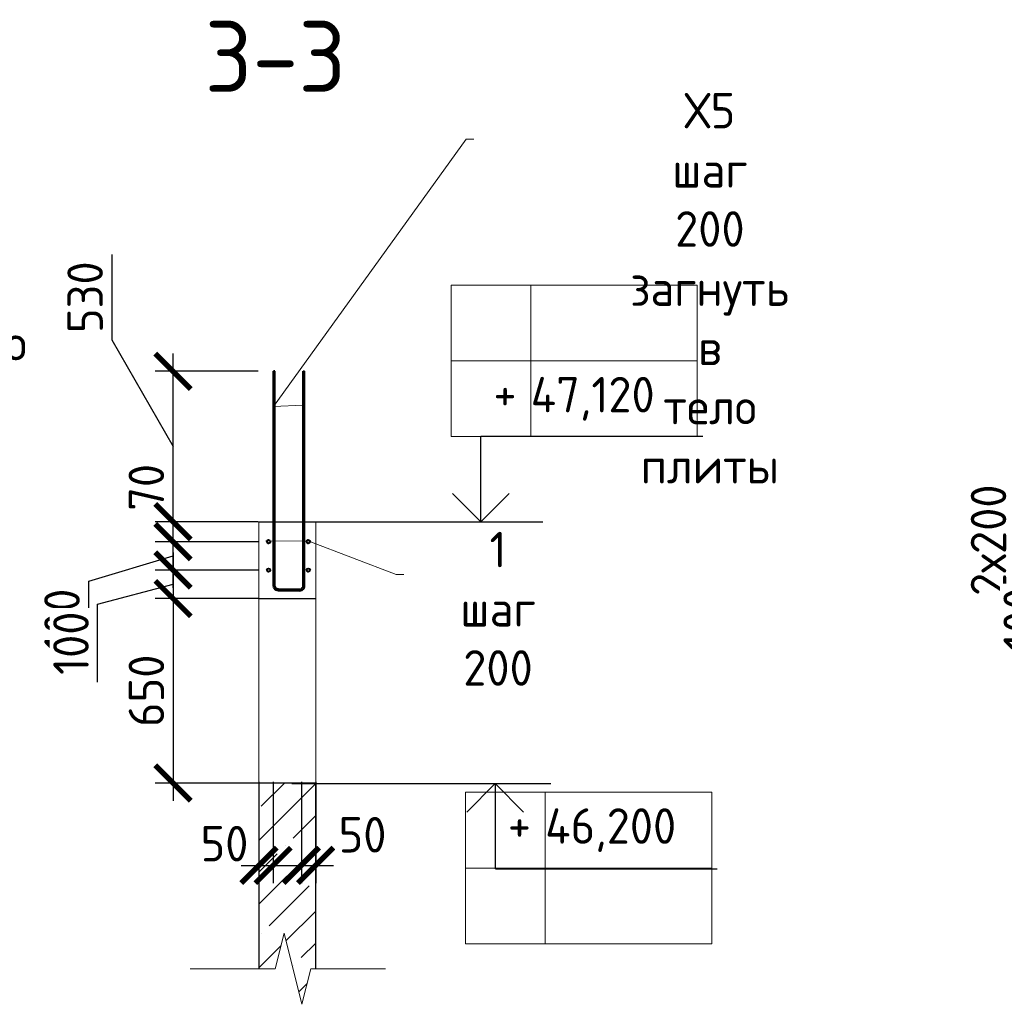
# Model space of a CAD drawing. Header units: millimetres. Extents: x 247266 to 730847, y -636031 to 10052.
# Tile 88 of 256: x 546514 to 553449, y -380131 to -373198. Entities that reach past the tile are written whole.
import ezdxf
from ezdxf import colors
from ezdxf.entities.mleader import LeaderData, LeaderLine
from ezdxf.math import Vec2, Vec3

# ---------------------------------------------------------------- set-up
doc = ezdxf.new("R2010")
doc.units = ezdxf.units.MM
for name, color, linetype, lineweight in [('AF_Stena', 7, 'Continuous', 18), ('RAZMER', 7, 'Continuous', 15), ('Арм_хомуты', 7, 'Continuous', 18), ('Армирование', 7, 'Continuous', 40), ('АС-Таблицы', 7, 'Continuous', 20), ('отметки', 7, 'Continuous', 18), ('подоснова', 7, 'Continuous', 5)]:
    doc.layers.add(name, color=color, linetype=linetype, lineweight=lineweight)
doc.layers.add('РАЗМЕРЫ', color=7, linetype='Continuous')
doc.styles.add('GOST 2.304', font='CS_Gost2304.shx')
doc.styles.add('GOST-2.304_Type-B', font='GOST_Common.ttf')
doc.styles.add('ГОСТ', font='GOST_Common.ttf')
doc.dimstyles.new('мой 25', dxfattribs={"dimscale": 100, "dimtxt": 2.5, "dimasz": 2.5, "dimexe": 1.25, "dimexo": 0.625, "dimtad": 1, "dimdec": 0, "dimlfac": 0.5, "dimtxsty": 'GOST-2.304_Type-B', "dimblk": 'ARCHTICK', "dimcen": 2.5, "dimdle": 1.25, "dimaunit": 1, "dimadec": 1, "dimazin": 2, "dimtfac": 1, "dimtdec": 0, "dimtmove": 1, "dimatfit": 3, "dimfxl": 6, "dimfxlon": 1, "dimtfill": 1, "dimlwd": -1, "dimlwe": -1, "dimarcsym": 0})

# ---------------------------------------------------------------- blocks, each defined once
blk = doc.blocks.new('_ArchTick')
at = {"color": 0, "linetype": 'ByBlock', "const_width": 0.15}
blk.add_lwpolyline([(-0.5, -0.5), (0.5, 0.5)], dxfattribs=at)
blk = doc.blocks.new('*D3480')
at = {"layer": 'DEFPOINTS', "color": 0, "ltscale": 100}
for p in [(548199.1, -378502.2), (548299, -378502.2), (548299, -379152.4)]:
    blk.add_point(p, dxfattribs=at)
at = {"layer": 'РАЗМЕРЫ', "color": 0, "linetype": 'Continuous'}
for p, q in [((548199.1, -378564.7), (548199.1, -379277.4)), ((548299, -378564.7), (548299, -379277.4)), ((548074.1, -379152.4), (548424, -379152.4))]:
    blk.add_line(p, q, dxfattribs=at)
at = {"layer": 'РАЗМЕРЫ', "color": 0, "ltscale": 100, "xscale": 250, "yscale": 250, "zscale": 250}
blk.add_blockref('_ArchTick', (548199.1, -379152.4), dxfattribs=at)
at = {"layer": 'РАЗМЕРЫ', "color": 0, "ltscale": 100, "xscale": 250, "yscale": 250, "zscale": 250, "rotation": 180}
blk.add_blockref('_ArchTick', (548299, -379152.4), dxfattribs=at)
at = {"layer": 'РАЗМЕРЫ', "color": 0, "lineweight": 0, "ltscale": 100, "insert": (547956.4, -378999.3), "char_height": 250, "attachment_point": 5, "style": 'GOST-2.304_Type-B', "bg_fill": 3, "box_fill_scale": 1.1, "bg_fill_color": 256, "bg_fill_true_color": 13158600, "bg_fill_transparency": 0}
blk.add_mtext('50', dxfattribs=at)
blk = doc.blocks.new('*D3481')
at = {"layer": 'DEFPOINTS', "color": 0, "ltscale": 100}
for p in [(548499, -378502.2), (548599.1, -378502.2), (548599.1, -379152.4)]:
    blk.add_point(p, dxfattribs=at)
at = {"layer": 'РАЗМЕРЫ', "color": 0, "linetype": 'Continuous'}
for p, q in [((548499, -378564.7), (548499, -379277.4)), ((548599.1, -378564.7), (548599.1, -379277.4)), ((548374, -379152.4), (548724.1, -379152.4))]:
    blk.add_line(p, q, dxfattribs=at)
at = {"layer": 'РАЗМЕРЫ', "color": 0, "ltscale": 100, "xscale": 250, "yscale": 250, "zscale": 250}
blk.add_blockref('_ArchTick', (548499, -379152.4), dxfattribs=at)
at = {"layer": 'РАЗМЕРЫ', "color": 0, "ltscale": 100, "xscale": 250, "yscale": 250, "zscale": 250, "rotation": 180}
blk.add_blockref('_ArchTick', (548599.1, -379152.4), dxfattribs=at)
at = {"layer": 'РАЗМЕРЫ', "color": 0, "lineweight": 0, "ltscale": 100, "insert": (548928.7, -378936.8), "char_height": 250, "attachment_point": 5, "style": 'GOST-2.304_Type-B', "bg_fill": 3, "box_fill_scale": 1.1, "bg_fill_color": 256, "bg_fill_true_color": 13158600, "bg_fill_transparency": 0}
blk.add_mtext('50', dxfattribs=at)
blk = doc.blocks.new('*D3572')
at = {"layer": 'DEFPOINTS', "color": 0, "ltscale": 100}
for p in [(547594.3, -376873.4), (548267.1, -376873.4), (548267.1, -377073.4)]:
    blk.add_point(p, dxfattribs=at)
at = {"layer": 'РАЗМЕРЫ', "color": 0, "linetype": 'Continuous'}
for p, q in [((547594.3, -377198.4), (547594.3, -376748.4)), ((548194.3, -376873.4), (547469.3, -376873.4)), ((547000.2, -377151.6), (547594.3, -376973.4)), ((548194.3, -377073.4), (547469.3, -377073.4)), ((547000.2, -377702.1), (547000.2, -377151.6))]:
    blk.add_line(p, q, dxfattribs=at)
at = {"layer": 'РАЗМЕРЫ', "color": 0, "ltscale": 100, "xscale": 250, "yscale": 250, "zscale": 250}
for p, rotation in [((547594.3, -376873.4), 90), ((547594.3, -377073.4), 270)]:
    blk.add_blockref('_ArchTick', p, dxfattribs=dict(at, rotation=rotation))
at = {"layer": 'РАЗМЕРЫ', "color": 0, "lineweight": 0, "ltscale": 100, "insert": (546812.6, -377426.8), "char_height": 250, "attachment_point": 5, "rotation": 90, "style": 'GOST-2.304_Type-B', "bg_fill": 3, "box_fill_scale": 1.1, "bg_fill_color": 256, "bg_fill_true_color": 13158600, "bg_fill_transparency": 0}
blk.add_mtext('100', dxfattribs=at)
blk = doc.blocks.new('*D3573')
at = {"layer": 'DEFPOINTS', "color": 0, "ltscale": 100}
for p in [(547594.3, -376732.9), (548259.8, -376732.9), (548267.1, -376873.4)]:
    blk.add_point(p, dxfattribs=at)
at = {"layer": 'РАЗМЕРЫ', "color": 0, "linetype": 'Continuous'}
for p, q in [((547594.3, -376998.4), (547594.3, -376607.9)), ((548194.3, -376732.9), (547469.3, -376732.9)), ((548194.3, -376873.4), (547469.3, -376873.4))]:
    blk.add_line(p, q, dxfattribs=at)
at = {"layer": 'РАЗМЕРЫ', "color": 0, "ltscale": 100, "xscale": 250, "yscale": 250, "zscale": 250}
for p, rotation in [((547594.3, -376732.9), 90), ((547594.3, -376873.4), 270)]:
    blk.add_blockref('_ArchTick', p, dxfattribs=dict(at, rotation=rotation))
at = {"layer": 'РАЗМЕРЫ', "color": 0, "lineweight": 0, "ltscale": 100, "insert": (547406.5, -376491), "char_height": 250, "attachment_point": 5, "rotation": 90, "style": 'GOST-2.304_Type-B', "bg_fill": 3, "box_fill_scale": 1.1, "bg_fill_color": 256, "bg_fill_true_color": 13158600, "bg_fill_transparency": 0}
blk.add_mtext('70', dxfattribs=at)
blk = doc.blocks.new('*D3574')
at = {"layer": 'DEFPOINTS', "color": 0, "ltscale": 100}
for p in [(547594.3, -375673.8), (548300.3, -375673.8), (548199.1, -376732.9)]:
    blk.add_point(p, dxfattribs=at)
at = {"layer": 'РАЗМЕРЫ', "color": 0, "linetype": 'Continuous'}
for p, q in [((547162.7, -374851.8), (547162.7, -375452.3)), ((547162.7, -375452.3), (547594.3, -376203.4)), ((547594.3, -376857.9), (547594.3, -375548.8)), ((548194.3, -375673.8), (547469.3, -375673.8)), ((548136.6, -376732.9), (547469.3, -376732.9))]:
    blk.add_line(p, q, dxfattribs=at)
at = {"layer": 'РАЗМЕРЫ', "color": 0, "ltscale": 100, "xscale": 250, "yscale": 250, "zscale": 250}
for p, rotation in [((547594.3, -375673.8), 90), ((547594.3, -376732.9), 270)]:
    blk.add_blockref('_ArchTick', p, dxfattribs=dict(at, rotation=rotation))
at = {"layer": 'РАЗМЕРЫ', "color": 0, "lineweight": 0, "ltscale": 100, "insert": (546975.1, -375152), "char_height": 250, "attachment_point": 5, "rotation": 90, "style": 'GOST-2.304_Type-B', "bg_fill": 3, "box_fill_scale": 1.1, "bg_fill_color": 256, "bg_fill_true_color": 13158600, "bg_fill_transparency": 0}
blk.add_mtext('530', dxfattribs=at)
blk = doc.blocks.new('_None')
blk = doc.blocks.new('*D3610')
at = {"layer": 'DEFPOINTS', "color": 0, "ltscale": 100}
for p in [(554349.4, -377062.9), (555022.1, -377062.9), (555014.1, -377862.5)]:
    blk.add_point(p, dxfattribs=at)
at = {"layer": 'РАЗМЕРЫ', "color": 0, "linetype": 'Continuous'}
for p, q in [((553524.8, -376387.7), (553524.8, -377338.5)), ((554349.4, -377987.5), (554349.4, -376937.9)), ((554949.4, -377062.9), (554224.4, -377062.9)), ((553524.8, -377338.5), (554349.4, -377462.7)), ((554949.4, -377862.5), (554224.4, -377862.5))]:
    blk.add_line(p, q, dxfattribs=at)
at = {"layer": 'РАЗМЕРЫ', "color": 0, "ltscale": 100, "xscale": 250, "yscale": 250, "zscale": 250}
for p, rotation in [((554349.4, -377062.9), 90), ((554349.4, -377862.5), 270)]:
    blk.add_blockref('_ArchTick', p, dxfattribs=dict(at, rotation=rotation))
at = {"layer": 'РАЗМЕРЫ', "color": 0, "lineweight": 0, "ltscale": 100, "insert": (553337.2, -376863.1), "char_height": 250, "attachment_point": 5, "rotation": 90, "style": 'GOST-2.304_Type-B', "bg_fill": 3, "box_fill_scale": 1.1, "bg_fill_color": 256, "bg_fill_true_color": 13158600, "bg_fill_transparency": 0}
blk.add_mtext('2х200', dxfattribs=at)
blk = doc.blocks.new('*D3611')
at = {"layer": 'DEFPOINTS', "color": 0, "ltscale": 100}
for p in [(554349.4, -376862.9), (555022.1, -376862.9), (555022.1, -377062.9)]:
    blk.add_point(p, dxfattribs=at)
at = {"layer": 'РАЗМЕРЫ', "color": 0, "linetype": 'Continuous'}
for p, q in [((554349.4, -377187.9), (554349.4, -376737.9)), ((554949.4, -376862.9), (554224.4, -376862.9)), ((553755.2, -377141.2), (554349.4, -376962.9)), ((554949.4, -377062.9), (554224.4, -377062.9)), ((553755.2, -377691.6), (553755.2, -377141.2))]:
    blk.add_line(p, q, dxfattribs=at)
at = {"layer": 'РАЗМЕРЫ', "color": 0, "ltscale": 100, "xscale": 250, "yscale": 250, "zscale": 250}
for p, rotation in [((554349.4, -376862.9), 90), ((554349.4, -377062.9), 270)]:
    blk.add_blockref('_ArchTick', p, dxfattribs=dict(at, rotation=rotation))
at = {"layer": 'РАЗМЕРЫ', "color": 0, "lineweight": 0, "ltscale": 100, "insert": (553567.6, -377416.4), "char_height": 250, "attachment_point": 5, "rotation": 90, "style": 'GOST-2.304_Type-B', "bg_fill": 3, "box_fill_scale": 1.1, "bg_fill_color": 256, "bg_fill_true_color": 13158600, "bg_fill_transparency": 0}
blk.add_mtext('100', dxfattribs=at)
blk = doc.blocks.new('*T3536')
at = {"layer": 'DEFPOINTS', "color": 8, "linetype": 'ByBlock', "lineweight": 0}
for p, q in [((0, 1066.7), (1734.3, 1066.7)), ((0, 0), (0, 1066.7)), ((561.2, 0), (561.2, 1066.7)), ((1734.3, 0), (1734.3, 1066.7)), ((0, 533.3), (1734.3, 533.3)), ((0, 0), (1734.3, 0))]:
    blk.add_line(p, q, dxfattribs=at)
at = {"layer": 'АС-Таблицы', "color": 0, "char_height": 250, "style": 'ГОСТ'}
for s, insert, width, attachment_point in [('+', (461.2, 966.7), 361.223, 3), ('46,200', (561.2, 800), 1173.087, 4)]:
    blk.add_mtext(s, dxfattribs=dict(at, insert=insert, width=width, attachment_point=attachment_point))
blk = doc.blocks.new('*T3537')
at = {"layer": 'DEFPOINTS', "color": 8, "linetype": 'ByBlock', "lineweight": 0}
for p, q in [((0, 0), (1734.3, 0)), ((0, 0), (0, -1066.7)), ((561.2, 0), (561.2, -1066.7)), ((1734.3, 0), (1734.3, -1066.7)), ((0, -533.3), (1734.3, -533.3)), ((0, -1066.7), (1734.3, -1066.7))]:
    blk.add_line(p, q, dxfattribs=at)
at = {"layer": 'АС-Таблицы', "color": 0, "char_height": 250, "style": 'ГОСТ'}
for s, insert, width, attachment_point in [('+', (461.2, -633.3), 361.223, 3), ('47,120', (561.2, -800), 1173.087, 4)]:
    blk.add_mtext(s, dxfattribs=dict(at, insert=insert, width=width, attachment_point=attachment_point))
blk = doc.blocks.new('*D3619')
at = {"layer": 'DEFPOINTS', "color": 0, "ltscale": 100}
for p in [(548267.1, -377073.4), (547594.3, -377273.2), (548300.3, -377273.2)]:
    blk.add_point(p, dxfattribs=at)
at = {"layer": 'РАЗМЕРЫ', "color": 0, "linetype": 'Continuous'}
for p, q in [((547594.3, -376948.4), (547594.3, -377398.2)), ((548194.3, -377073.4), (547469.3, -377073.4)), ((547063.1, -377312.8), (547594.3, -377173.3)), ((548194.3, -377273.2), (547469.3, -377273.2)), ((547063.1, -377863.3), (547063.1, -377312.8))]:
    blk.add_line(p, q, dxfattribs=at)
at = {"layer": 'РАЗМЕРЫ', "color": 0, "ltscale": 100, "xscale": 250, "yscale": 250, "zscale": 250}
for p, rotation in [((547594.3, -377073.4), 90), ((547594.3, -377273.2), 270)]:
    blk.add_blockref('_ArchTick', p, dxfattribs=dict(at, rotation=rotation))
at = {"layer": 'РАЗМЕРЫ', "color": 0, "ltscale": 100, "insert": (546875.5, -377588.1), "char_height": 250, "attachment_point": 5, "rotation": 90, "style": 'GOST-2.304_Type-B', "bg_fill": 3, "box_fill_scale": 1.1, "bg_fill_color": 256, "bg_fill_true_color": 13158600, "bg_fill_transparency": 0}
blk.add_mtext('100', dxfattribs=at)
blk = doc.blocks.new('*D3620')
at = {"layer": 'DEFPOINTS', "color": 0, "ltscale": 100}
for p in [(548300.3, -377273.2), (547594.3, -378572.8), (548256.8, -378572.8)]:
    blk.add_point(p, dxfattribs=at)
at = {"layer": 'РАЗМЕРЫ', "color": 0, "linetype": 'Continuous'}
for p, q in [((547594.3, -377148.2), (547594.3, -378697.8)), ((548194.3, -377273.2), (547469.3, -377273.2)), ((548194.3, -378572.8), (547469.3, -378572.8))]:
    blk.add_line(p, q, dxfattribs=at)
at = {"layer": 'РАЗМЕРЫ', "color": 0, "ltscale": 100, "xscale": 250, "yscale": 250, "zscale": 250}
for p, rotation in [((547594.3, -377273.2), 90), ((547594.3, -378572.8), 270)]:
    blk.add_blockref('_ArchTick', p, dxfattribs=dict(at, rotation=rotation))
at = {"layer": 'РАЗМЕРЫ', "color": 0, "ltscale": 100, "insert": (547406.7, -377923), "char_height": 250, "attachment_point": 5, "rotation": 90, "style": 'GOST-2.304_Type-B', "bg_fill": 3, "box_fill_scale": 1.1, "bg_fill_color": 256, "bg_fill_true_color": 13158600, "bg_fill_transparency": 0}
blk.add_mtext('650', dxfattribs=at)
blk = doc.blocks.new('*U3458')
at = {"color": 0, "linetype": 'ByBlock', "lineweight": -2}
for p, q in [((-109.1, 25.4), (-103.6, 1535.4)), ((-93.6, 1535.4), (-103.6, 1535.4)), ((-99.1, 25.4), (-93.6, 1535.4)), ((99.3, 24.6), (104.8, 1534.6)), ((104.8, 1534.6), (114.8, 1534.6)), ((109.3, 24.6), (114.8, 1534.6)), ((-108, 16.3), (-109.1, 25.4)), ((-104.5, 7.9), (-108, 16.3)), ((-99, 0.6), (-104.5, 7.9)), ((-98.3, 18.9), (-99.1, 25.4)), ((-91.7, -5), (-99, 0.6)), ((-95.8, 12.9), (-98.3, 18.9)), ((-91.9, 7.7), (-95.8, 12.9)), ((-86.7, 3.7), (-91.9, 7.7)), ((-80.7, 1.1), (-86.7, 3.7)), ((-74.2, 0.3), (-80.7, 1.1)), ((-74.2, 0.3), (74.2, -0.3)), ((74.2, -0.3), (80.7, 0.6)), ((80.7, 0.6), (86.7, 3)), ((86.7, 3), (91.9, 7)), ((91.9, 7), (95.9, 12.1)), ((95.9, 12.1), (98.4, 18.2)), ((98.4, 18.2), (99.3, 24.6)), ((99, -0.1), (104.5, 7.1)), ((104.5, 7.1), (108.1, 15.5)), ((108.1, 15.5), (109.3, 24.6)), ((-83.3, -8.5), (-91.7, -5)), ((-74.2, -9.7), (-83.3, -8.5)), ((74.2, -10.3), (-74.2, -9.7)), ((74.2, -10.3), (83.2, -9.1)), ((83.2, -9.1), (91.7, -5.6)), ((91.7, -5.6), (99, -0.1))]:
    blk.add_line(p, q, dxfattribs=at)
at = {"style": 'GOST 2.304', "oblique": 15, "flags": 9}
for tag, p in [('ПОЗИЦИЯ', (1065.8, -185)), ('ДИАМЕТР', (1066.1, -189.3)), ('КЛАСС', (1066.4, -193.8)), ('ДЛИНА', (1066.9, -198.6)), ('МАССА', (1067.1, -203.9))]:
    blk.add_attdef(tag, p, '', height=2.5, dxfattribs=at)

msp = doc.modelspace()

# ---------------------------------------------------------------- linework, layer by layer
at = {"elevation": 3100}
msp.add_lwpolyline([(548375.42, -376732.93), (550199.09, -376732.93)], dxfattribs=at)
at = {"layer": 'AF_Stena', "lineweight": 20}
for p, q in [((548199.06, -376732.93, 3100), (548199.06, -378572.78, 3100)), ((548599.06, -378572.78, 3100), (548599.06, -376732.93, 3100))]:
    msp.add_line(p, q, dxfattribs=at)
at = {"layer": 'AF_Stena', "lineweight": 20, "elevation": 3100}
for points in [[(548376.16, -379630.58), (548313.66, -379880.58)], [(548501.16, -380130.58), (548376.16, -379630.58)], [(548258.66, -379880.58), (547714.55, -379880.58)], [(548313.66, -379880.58), (548258.66, -379880.58)], [(548563.66, -379880.58), (548501.16, -380130.58)], [(548618.66, -379880.58), (548563.66, -379880.58)], [(548618.66, -379880.58), (549090.52, -379880.58)]]:
    msp.add_lwpolyline(points, dxfattribs=at)
at = {"layer": 'RAZMER', "ltscale": 100}
for p, q in [((549762.89, -376131.16, 3100), (551325.39, -376131.16, 3100)), ((549762.89, -376133.8, 3100), (551325.39, -376133.8, 3100)), ((549762.89, -376133.8, 3100), (551325.39, -376133.8, 3100)), ((549864.75, -379176.14, 3100), (551427.25, -379176.14, 3100)), ((549864.75, -379176.14, 3100), (551427.25, -379176.14, 3100)), ((549864.75, -379178.79, 3100), (551427.25, -379178.79, 3100))]:
    msp.add_line(p, q, dxfattribs=at)
at = {"layer": 'Армирование', "ltscale": 100}
for centre in [(548267.09, -376873.39, 3100), (548547.09, -376873.39, 3100), (548267.09, -377073.39, 3100), (548547.09, -377073.39, 3100)]:
    msp.add_circle(centre, 12, dxfattribs=at)
at = {"layer": 'отметки', "linetype": 'Continuous', "lineweight": 25, "ltscale": 100}
for p, q in [((549759.84, -376131.16, 3100), (549759.84, -376731.16, 3100)), ((549863.22, -378577.02, 3100), (549863.22, -379177.02, 3100))]:
    msp.add_line(p, q, dxfattribs=at)
at = {"layer": 'отметки', "linetype": 'Continuous', "lineweight": 25, "ltscale": 100, "elevation": 3100}
for points in [[(549561.37, -376532.93), (549761.37, -376732.93), (549961.37, -376532.93)], [(549663.22, -378777.02), (549863.22, -378577.02), (550063.22, -378777.02)]]:
    msp.add_lwpolyline(points, dxfattribs=at)
at = {"layer": 'РАЗМЕРЫ'}
msp.add_line((548199.06, -376732.93, 3100), (548599.06, -376732.93, 3100), dxfattribs=at)

# ---------------------------------------------------------------- block references
for name, p in [('*T3537', (549551.95, -375067.14, 3100)), ('*T3536', (549653.8, -379704.52, 3100))]:
    msp.add_blockref(name, p)

# ---------------------------------------------------------------- texts
at = {"layer": 'РАЗМЕРЫ', "insert": (548315.02, -373456.83, 3100), "char_height": 500, "attachment_point": 5, "style": 'GOST-2.304_Type-B'}
msp.add_mtext_dynamic_manual_height_columns('3-3', width=3941.2128, gutter_width=625, heights=[0], dxfattribs=at)

# ---------------------------------------------------------------- dimensions: what is measured, and where the dimension line sits
at = {"layer": 'РАЗМЕРЫ', "lineweight": 0}
dim = msp.add_linear_dim(base=(554349.36, -377062.95, 3100), p1=(555014.08, -377862.48, 3100), p2=(555022.1, -377062.95, 3100), angle=90, text='2х200', dimstyle='мой 25', dxfattribs=at)
dim.commit()
dim.dimension.update_dxf_attribs({"geometry": '*D3610', "text_midpoint": (553524.79, -377276.02, 3100), "dimtype": 160})

# ---------------------------------------------------------------- next in the draw order: dimensions: what is measured, and where the dimension line sits
for base, p1, p2, picture, middle in [((547594.34, -376873.39, 3100), (548267.09, -377073.39, 3100), (548267.09, -376873.39, 3100), '*D3572', (546812.59, -377214.13, 3100)), ((554349.36, -376862.95, 3100), (555022.1, -377062.95, 3100), (555022.1, -376862.95, 3100), '*D3611', (553567.61, -377203.68, 3100))]:
    dim = msp.add_linear_dim(base=base, p1=p1, p2=p2, angle=90, dimstyle='мой 25', dxfattribs=at)
    dim.commit()
    dim.dimension.update_dxf_attribs({"geometry": picture, "text_midpoint": middle})
dim = msp.add_linear_dim(base=(548299.02, -379152.39, 3100), p1=(548199.06, -378502.21, 3100), p2=(548299.02, -378502.21, 3100), dimstyle='мой 25', dxfattribs=at)
dim.commit()
dim.dimension.update_dxf_attribs({"geometry": '*D3480', "text_midpoint": (547956.43, -379186.96, 3100), "dimtype": 160})

# ---------------------------------------------------------------- next in the draw order: linework, layer by layer
at = {"layer": 'РАЗМЕРЫ'}
for p, q in [((548199.06, -377273.24, 3100), (548599.06, -377273.24, 3100)), ((548199.06, -378572.78, 3100), (548199.06, -379880.58, 3100))]:
    msp.add_line(p, q, dxfattribs=at)

# ---------------------------------------------------------------- next in the draw order: dimensions: what is measured, and where the dimension line sits
at = {"layer": 'РАЗМЕРЫ', "lineweight": 0}
dim = msp.add_linear_dim(base=(547594.34, -376732.93, 3100), p1=(548267.09, -376873.39, 3100), p2=(548259.82, -376732.93, 3100), angle=90, dimstyle='мой 25', dxfattribs=at)
dim.commit()
dim.dimension.update_dxf_attribs({"geometry": '*D3573', "text_midpoint": (547594.34, -376491.05, 3100), "dimtype": 160})
dim = msp.add_linear_dim(base=(548599.06, -379152.39, 3100), p1=(548499.02, -378502.21, 3100), p2=(548599.06, -378502.21, 3100), dimstyle='мой 25', dxfattribs=at)
dim.commit()
dim.dimension.update_dxf_attribs({"geometry": '*D3481', "text_midpoint": (548928.67, -379124.38, 3100), "dimtype": 160})

# ---------------------------------------------------------------- next in the draw order: hatches: boundary and pattern name
at = {"layer": 'РАЗМЕРЫ', "transparency": 33554648}
h = msp.add_hatch(dxfattribs=at)
h.set_pattern_fill('ANSI35', color=256, scale=50)
h.set_pattern_definition([(45, (5527.74, 4216.35), (-224.5064, 224.5064), []), (45, (5752.25, 4216.35), (-224.5064, 224.5064), [396.875, -79.375, 0, -79.375])])
h.paths.add_polyline_path([(548599.06, -378572.78), (548199.06, -378572.78), (548199.06, -379880.58), (548258.66, -379880.58), (548313.66, -379880.58), (548376.16, -379630.58), (548501.16, -380130.58), (548563.66, -379880.58), (548599.06, -379880.58)])

# ---------------------------------------------------------------- next in the draw order: linework, layer by layer
at = {"elevation": 3100}
msp.add_lwpolyline([(548431.06, -378577.02), (550254.73, -378577.02)], dxfattribs=at)
at = {"layer": 'РАЗМЕРЫ'}
for p, q in [((548599.06, -378572.78, 3100), (548199.06, -378572.78, 3100)), ((548599.06, -379880.58, 3100), (548599.06, -378572.78, 3100))]:
    msp.add_line(p, q, dxfattribs=at)

# ---------------------------------------------------------------- next in the draw order: dimensions: what is measured, and where the dimension line sits
at = {"layer": 'РАЗМЕРЫ', "lineweight": 0}
dim = msp.add_linear_dim(base=(547594.34, -375673.79, 3100), p1=(548199.06, -376732.93, 3100), p2=(548300.34, -375673.79, 3100), angle=90, dimstyle='мой 25', dxfattribs=at)
dim.commit()
dim.dimension.update_dxf_attribs({"geometry": '*D3574', "text_midpoint": (547162.68, -375389.78, 3100), "dimtype": 160})

# ---------------------------------------------------------------- next in the draw order: leaders
at = {"layer": 'подоснова'}
ml = msp.add_multileader_mtext('Standard', dxfattribs=at)
ml.set_content('Х5 шаг 200\\Pзагнуть в тело плиты', color=256, style='GOST-2.304_Type-B')
ml.set_leader_properties(color=256, linetype='ByLayer', lineweight=15)
ml.set_arrow_properties(name='NONE')
ml.build(insert=Vec2(0, 0))
ml.multileader.update_dxf_attribs({"text_left_attachment_type": 6, "text_right_attachment_type": 6, "dogleg_length": 10, "arrow_head_size": 18})
ctx = ml.context
ctx.base_point, ctx.char_height, ctx.arrow_head_size, ctx.landing_gap_size, ctx.plane_origin = Vec3(549670.29, -374038.11, 3100), 250, 18, 20, Vec3(547879.09, -375059.53, 3100)
ctx.left_attachment, ctx.right_attachment, ctx.text_align_type = 6, 6, 1
notes = []
notes.append((ctx, [(0, (1, 1, 0), (549658.76, -374038.43, 3100), (1, 0), 10, [(1, [(548510.53, -375912.4, 3100), (548302.11, -375921.79, 3100)], 0, [])])]))
ctx.mtext.insert, ctx.mtext.width, ctx.mtext.alignment, ctx.mtext.flow_direction = Vec3(551374.95, -373713.11, 3100), 22.8978, 2, 5
ml = msp.add_multileader_mtext('Standard', dxfattribs=at)
ml.set_content('1 шаг 200', color=256, style='GOST-2.304_Type-B')
ml.set_leader_properties(color=256, linetype='ByLayer', lineweight=15)
ml.set_arrow_properties(name='NONE')
ml.build(insert=Vec2(0, 0))
ml.multileader.update_dxf_attribs({"text_left_attachment_type": 6, "text_right_attachment_type": 6, "dogleg_length": 10, "arrow_head_size": 18})
ctx = ml.context
ctx.base_point, ctx.char_height, ctx.arrow_head_size, ctx.landing_gap_size, ctx.plane_origin = Vec3(549177.31, -377103.75, 3100), 250, 18, 20, Vec3(547969.97, -376154.89, 3100)
ctx.left_attachment, ctx.right_attachment, ctx.text_align_type = 6, 6, 1
notes.append((ctx, [(0, (1, 1, 0), (549166.73, -377104, 3100), (1, 0), 10, [(1, [(548247.21, -376866.79, 3100), (548550.28, -376869.19, 3100)], 0, [])])]))
ctx.mtext.insert, ctx.mtext.width, ctx.mtext.alignment, ctx.mtext.flow_direction = Vec3(549882.92, -376803.75, 3100), 22.8978, 2, 5
for ctx, leaders in notes:
    for number, flags, end, landing, length, lines in leaders:
        leader = LeaderData()
        leader.index, (leader.has_last_leader_line, leader.has_dogleg_vector, leader.attachment_direction) = number, flags
        leader.last_leader_point, leader.dogleg_vector, leader.dogleg_length = Vec3(end), Vec3(landing), length
        for number, points, colour, breaks in lines:
            line = LeaderLine()
            line.index, line.vertices, line.color, line.breaks = number, Vec3.list(points), colors.encode_raw_color(colour), breaks
            leader.lines.append(line)
        ctx.leaders.append(leader)

# ---------------------------------------------------------------- next in the draw order: dimensions: what is measured, and where the dimension line sits
at = {"layer": 'РАЗМЕРЫ'}
dim = msp.add_linear_dim(base=(547594.34, -377273.24, 3100), p1=(548267.09, -377073.39, 3100), p2=(548300.34, -377273.24, 3100), angle=90, dimstyle='мой 25', dxfattribs=at)
dim.commit()
dim.dimension.update_dxf_attribs({"geometry": '*D3619', "text_midpoint": (547063.09, -377375.34, 3100), "dimtype": 160})

# ---------------------------------------------------------------- next in the draw order: dimensions: what is measured, and where the dimension line sits
dim = msp.add_linear_dim(base=(547594.34, -378572.78, 3100), p1=(548300.34, -377273.24, 3100), p2=(548256.76, -378572.78, 3100), angle=90, dimstyle='мой 25', dxfattribs=at)
dim.commit()
dim.dimension.update_dxf_attribs({"geometry": '*D3620', "text_midpoint": (547406.72, -377923.01, 3100)})

# ---------------------------------------------------------------- next in the draw order: leaders
at = {"layer": 'подоснова'}
ml = msp.add_multileader_mtext('Standard', dxfattribs=at)
ml.set_content('выпуски из стен нижележащего этажа\\Pзагнуть в тело плиты', color=256, style='GOST-2.304_Type-B')
ml.set_leader_properties(color=256, linetype='ByLayer', lineweight=15)
ml.set_arrow_properties(name='NONE')
ml.build(insert=Vec2(0, 0))
ml.multileader.update_dxf_attribs({"text_left_attachment_type": 6, "text_right_attachment_type": 6, "dogleg_length": 10, "arrow_head_size": 18})
ctx = ml.context
ctx.base_point, ctx.char_height, ctx.arrow_head_size, ctx.landing_gap_size, ctx.plane_origin = Vec3(542520.82, -374421.79, 3100), 250, 18, 20, Vec3(541162.29, -374801.01, 3100)
ctx.left_attachment, ctx.right_attachment, ctx.text_align_type = 6, 6, 1
notes = []
notes.append((ctx, [(0, (1, 1, 0), (542508.07, -374421.87, 3100), (1, 0), 10, [(1, [(541711.97, -375653.89, 3100), (541509.16, -375663.27, 3100)], 0, [])])]))
ctx.mtext.insert, ctx.mtext.width, ctx.mtext.alignment, ctx.mtext.flow_direction = Vec3(545493.28, -374096.79, 3100), 22.8978, 2, 5
for ctx, leaders in notes:
    for number, flags, end, landing, length, lines in leaders:
        leader = LeaderData()
        leader.index, (leader.has_last_leader_line, leader.has_dogleg_vector, leader.attachment_direction) = number, flags
        leader.last_leader_point, leader.dogleg_vector, leader.dogleg_length = Vec3(end), Vec3(landing), length
        for number, points, colour, breaks in lines:
            line = LeaderLine()
            line.index, line.vertices, line.color, line.breaks = number, Vec3.list(points), colors.encode_raw_color(colour), breaks
            leader.lines.append(line)
        ctx.leaders.append(leader)

# ---------------------------------------------------------------- next in the draw order: block references
at = {"layer": 'Арм_хомуты', "lineweight": 40, "rotation": 0.209348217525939}
msp.add_blockref('*U3458', (548411.32, -377208.47, 3100), dxfattribs=at)

doc.saveas('drawing.dxf')
